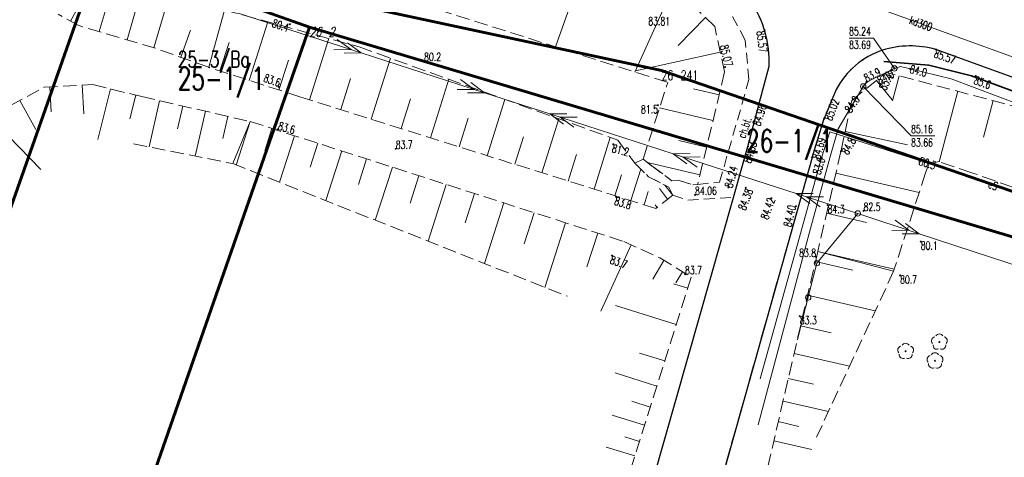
# Model space of a CAD drawing. Header units: metres. Extents: x 7505752 to 7507120, y 5839999 to 5840598.
# Tile 20 of 35: x 7506461 to 7506553, y 5840204 to 5840245. Entities that reach past the tile are written whole.
import ezdxf
from ezdxf.enums import TextEntityAlignment as Align

# ---------------------------------------------------------------- set-up
doc = ezdxf.new("R2010")
doc.units = ezdxf.units.M
doc.header["$MEASUREMENT"] = 0
for name, pattern in [('2_1', [0]), ('2_14', [1, -1]), ('2_OTKC', [1.5, 1, -0.5]), ('2_OTKJ', [2, 1.5, -0.5]), ('2_OTKK', [0]), ('2_OTRK', [1.75, 1.25, -0.5]), ('2_OTRKG', [1.75, 1.25, -0.5]), ('4_14', [1, -1]), ('4_SUEP_A', [0]), ('4_SUKP', [0]), ('4_SUTP_A', [0]), ('GDE', [0]), ('GUK', [2, 1.5, -0.5]), ('GUZ', [1, 0.5, -0.5])]:
    doc.linetypes.add(name, pattern=pattern)
doc.layers.get('0').update_dxf_attribs({"color": 250, "linetype": 'CONTINUOUS', "lineweight": 100})
for name, color, linetype, lineweight in [('Dzialki', 7, 'GDE', 18), ('Numery_dzialek', 7, 'CONTINUOUS', 20), ('Numery_punktow', 7, 'CONTINUOUS', 9), ('OTK_E_T_1', 7, 'CONTINUOUS', 0), ('OTK_L_0', 7, '2_OTKJ', 18), ('OTK_L_1', 7, '2_OTKK', 25), ('OTK_L_2', 7, '2_OTKC', 18), ('OTO_L_0', 7, 'CONTINUOUS', 35), ('OTR_L_1', 7, '2_OTRK', 18), ('OTR_T_0', 7, 'CONTINUOUS', 18), ('OTR_T_1', 7, 'CONTINUOUS', 18), ('Punkty', 7, 'CONTINUOUS', 18), ('SUEP_E_T_0', 1, 'CONTINUOUS', 0), ('SUEP_L_0', 1, '4_SUEP_A', 18), ('SUER_T_0', 1, 'CONTINUOUS', 18), ('SUP_T_0', 7, 'CONTINUOUS', 18), ('SUP_T_2', 7, 'CONTINUOUS', 18)]:
    doc.layers.add(name, color=color, linetype=linetype, lineweight=lineweight)
for name, color, linetype, lineweight, true_color in [('Kontury', 7, 'GUK', 18, 0x008000), ('Numery_uzytkow', 7, 'CONTINUOUS', 15, 0x008000), ('OTZ_T_0', 7, 'CONTINUOUS', 18, 0x008000), ('SUKP_E_T_0', 7, 'CONTINUOUS', 0, 0x803300), ('SUKP_L_0', 7, '4_SUKP', 18, 0x803300), ('SUKR_T_0', 7, 'CONTINUOUS', 18, 0x803300), ('SUTP_L_0', 7, '4_SUTP_A', 18, 0xff9100), ('SUTR_T_0', 7, 'CONTINUOUS', 18, 0xff9100), ('Uzytki', 7, 'GUZ', 18, 0x008000)]:
    doc.layers.add(name, color=color, linetype=linetype, lineweight=lineweight, true_color=true_color)
doc.styles.get("Standard").update_dxf_attribs({"font": 'Simplex.SHX', "width": 0.75})

# ---------------------------------------------------------------- blocks, each defined once
blk = doc.blocks.new('GRO')
at = {"linetype": 'Continuous'}
blk.add_circle((0, 0), 0.045, dxfattribs=at)
blk = doc.blocks.new('2_OTRN')
at = {"linetype": 'Continuous'}
blk.add_circle((0, 0), 0.045, dxfattribs=at)
blk = doc.blocks.new('2_OTRS')
at = {"linetype": 'Continuous'}
blk.add_circle((0, 0), 0.045, dxfattribs=at)
blk = doc.blocks.new('2_OTZL')
at = {"linetype": 'Continuous'}
blk.add_circle((0, 0), 0.045, dxfattribs=at)
for centre, start, end in [((-0.357, 0.116), 102.14447, 221.86002), ((0, 0.375), 30.14012, 149.85988), ((0.357, 0.116), 318.13998, 77.85553), ((-0.22, -0.303), 174.14818, 293.85423), ((0.22, -0.303), 246.14577, 5.85182)]:
    blk.add_arc(centre, 0.375, start, end, dxfattribs=at)
blk = doc.blocks.new('4_SUPS')
at = {"linetype": 'Continuous'}
blk.add_circle((0, 0), 0.0625, dxfattribs=at)
blk = doc.blocks.new('4_SUPP')
at = {"linetype": 'Continuous'}
blk.add_circle((0, 0), 0.25, dxfattribs=at)
blk = doc.blocks.new('4_SUPK')
at = {"linetype": 'Continuous'}
blk.add_circle((0, 0), 0.25, dxfattribs=at)

msp = doc.modelspace()

# ---------------------------------------------------------------- linework, layer by layer
at = {"layer": 'Dzialki', "color": 3, "lineweight": 60}
for p, q in [((7506468.98, 5840251.22), (7506390.71, 5840029.12)), ((7506468.98, 5840251.22), (7506488.36, 5840244.35)), ((7506521, 5840240.33), (7506489.41, 5840247.13)), ((7506488.36, 5840244.35), (7506443.21, 5840114.88)), ((7506488.36, 5840244.35), (7506596.08, 5840212.19)), ((7506583.33, 5840218.86), (7506521, 5840240.33))]:
    msp.add_line(p, q, dxfattribs=at)
at = {"layer": 'Kontury'}
msp.add_line((7506390.71, 5840029.13), (7506468.98, 5840251.22), dxfattribs=at)
at = {"layer": 'OTK_L_0', "linetype": '2_OTKJ'}
for p, q in [((7506560.734, 5840237.063), (7506546.426, 5840242.284)), ((7506530.039, 5840237.269), (7506530.965, 5840240.716)), ((7506537.201, 5840238.549), (7506536.07, 5840235.871)), ((7506529.153, 5840233.823), (7506530.039, 5840237.269)), ((7506534.955, 5840232.243), (7506536.07, 5840235.871)), ((7506527.657, 5840228.558), (7506529.153, 5840233.823)), ((7506534.955, 5840232.243), (7506523.54, 5840191.71)), ((7506513.945, 5840180.327), (7506527.657, 5840228.558))]:
    msp.add_line(p, q, dxfattribs=at)
for centre, radius, start, end in [((7506521.092, 5840241.188), 9.885, 357.26561, 34.348), ((7506544.08, 5840233.713), 8.887, 74.6891, 107.0358), ((7506543.857, 5840235.103), 7.495, 108.51921, 152.62256)]:
    msp.add_arc(centre, radius, start, end, dxfattribs=at)
at = {"layer": 'OTK_L_1', "linetype": '2_OTKK'}
for p, q in [((7506560.734, 5840237.063), (7506546.426, 5840242.284)), ((7506530.039, 5840237.269), (7506530.965, 5840240.716)), ((7506537.201, 5840238.549), (7506536.07, 5840235.871)), ((7506529.153, 5840233.823), (7506530.039, 5840237.269)), ((7506534.955, 5840232.243), (7506536.07, 5840235.871)), ((7506527.657, 5840228.558), (7506529.153, 5840233.823)), ((7506534.955, 5840232.243), (7506523.54, 5840191.71)), ((7506513.945, 5840180.327), (7506527.657, 5840228.558))]:
    msp.add_line(p, q, dxfattribs=at)
for centre, radius, start, end in [((7506521.092, 5840241.188), 9.885, 357.26561, 34.348), ((7506544.08, 5840233.713), 8.887, 74.6891, 107.0358), ((7506543.857, 5840235.103), 7.495, 108.51921, 152.62256)]:
    msp.add_arc(centre, radius, start, end, dxfattribs=at)
at = {"layer": 'OTK_L_2', "linetype": '2_OTKC'}
for p, q in [((7506528.768, 5840243.141), (7506526.817, 5840246.751)), ((7506529.104, 5840239.483), (7506528.768, 5840243.141)), ((7506530.039, 5840237.269), (7506530.965, 5840240.716)), ((7506526.38, 5840229.963), (7506529.104, 5840239.483)), ((7506529.153, 5840233.823), (7506530.039, 5840237.269)), ((7506527.657, 5840228.558), (7506529.153, 5840233.823)), ((7506519.294, 5840232.114), (7506518.527, 5840231.728)), ((7506518.527, 5840231.728), (7506519.796, 5840230.477)), ((7506519.294, 5840232.114), (7506520.109, 5840231.479)), ((7506520.109, 5840231.479), (7506521.958, 5840230.102)), ((7506519.796, 5840230.477), (7506521.672, 5840229.51)), ((7506521.958, 5840230.102), (7506522.538, 5840230.156)), ((7506522.538, 5840230.156), (7506523.911, 5840229.726)), ((7506523.911, 5840229.726), (7506524.351, 5840229.768)), ((7506524.351, 5840229.768), (7506526.38, 5840229.963)), ((7506521.672, 5840229.51), (7506522.038, 5840228.762)), ((7506522.038, 5840228.762), (7506523.431, 5840228.302)), ((7506523.431, 5840228.302), (7506527.657, 5840228.558))]:
    msp.add_line(p, q, dxfattribs=at)
msp.add_arc((7506521.092, 5840241.188), 9.885, 357.26561, 34.348, dxfattribs=at)
at = {"layer": 'OTO_L_0'}
for p, q in [((7506545.776, 5840240.81), (7506541.603, 5840241.161)), ((7506549.734, 5840239.817), (7506545.776, 5840240.81)), ((7506553.838, 5840238.302), (7506549.734, 5840239.817))]:
    msp.add_line(p, q, dxfattribs=at)
at = {"layer": 'OTR_L_1', "linetype": '2_1'}
for p, q in [((7506513.976, 5840250.515), (7506511.184, 5840242.516)), ((7506468.865, 5840243.932), (7506470.473, 5840249.367)), ((7506466.219, 5840244.908), (7506467.69, 5840247.583)), ((7506473.929, 5840242.435), (7506475.396, 5840247.396)), ((7506521.835, 5840247.535), (7506518.537, 5840240.184)), ((7506471.448, 5840243.168), (7506472.212, 5840245.751)), ((7506525.069, 5840245.236), (7506522.543, 5840242.632)), ((7506482.766, 5840239.411), (7506484.518, 5840244.827)), ((7506476.435, 5840241.548), (7506477.33, 5840244.051)), ((7506480.058, 5840240.287), (7506480.914, 5840242.934)), ((7506488.368, 5840237.606), (7506490.153, 5840243.28)), ((7506526.447, 5840242.027), (7506518.573, 5840240.309)), ((7506485.536, 5840238.514), (7506486.433, 5840241.285)), ((7506494.083, 5840235.809), (7506495.862, 5840241.465)), ((7506543.024, 5840239.841), (7506542.411, 5840237.525)), ((7506467.305, 5840238.968), (7506467.446, 5840236.31)), ((7506491.255, 5840236.698), (7506492.162, 5840239.584)), ((7506499.57, 5840234.083), (7506501.279, 5840239.515)), ((7506540.932, 5840239.41), (7506542.395, 5840237.597)), ((7506464.291, 5840238.808), (7506464.414, 5840236.501)), ((7506469.916, 5840238.617), (7506468.751, 5840233.917)), ((7506472.266, 5840238.035), (7506471.72, 5840235.834)), ((7506526.34, 5840238.065), (7506523.955, 5840238.637)), ((7506548.482, 5840238.395), (7506546.753, 5840231.87)), ((7506461.514, 5840237.555), (7506462.988, 5840234.84)), ((7506474.474, 5840237.519), (7506473.495, 5840233.24)), ((7506476.614, 5840237.03), (7506476.131, 5840234.919)), ((7506496.854, 5840234.937), (7506497.726, 5840237.709)), ((7506504.84, 5840232.427), (7506506.474, 5840237.644)), ((7506551.745, 5840237.53), (7506550.851, 5840234.156)), ((7506478.724, 5840236.547), (7506477.771, 5840232.383)), ((7506525.768, 5840235.68), (7506520.819, 5840236.867)), ((7506459.129, 5840235.603), (7506463.474, 5840231.159)), ((7506480.806, 5840236.07), (7506480.336, 5840234.017)), ((7506482.866, 5840235.599), (7506481.568, 5840231.559)), ((7506482.859, 5840235.601), (7506482.85, 5840235.561)), ((7506502.232, 5840233.246), (7506503.069, 5840235.907)), ((7506509.897, 5840230.843), (7506511.465, 5840235.847)), ((7506484.886, 5840234.95), (7506484.215, 5840232.862)), ((7506486.974, 5840234.279), (7506485.587, 5840229.964)), ((7506538.023, 5840234.663), (7506543.802, 5840233.435)), ((7506489.131, 5840233.586), (7506488.415, 5840231.356)), ((7506507.395, 5840231.626), (7506508.195, 5840234.181)), ((7506514.748, 5840229.323), (7506516.252, 5840234.123)), ((7506525.175, 5840233.206), (7506522.607, 5840233.822)), ((7506491.361, 5840232.869), (7506489.88, 5840228.262)), ((7506512.347, 5840230.075), (7506513.115, 5840232.525)), ((7506493.664, 5840232.129), (7506492.899, 5840229.748)), ((7506524.56, 5840230.638), (7506519.689, 5840231.806)), ((7506496.045, 5840231.364), (7506494.464, 5840226.444)), ((7506516.684, 5840228.716), (7506517.291, 5840230.652)), ((7506518.151, 5840228.256), (7506519.071, 5840231.191)), ((7506537.161, 5840230.791), (7506544.89, 5840229)), ((7506498.505, 5840230.573), (7506497.688, 5840228.031)), ((7506501.047, 5840229.756), (7506499.359, 5840224.502)), ((7506503.674, 5840228.912), (7506502.802, 5840226.197)), ((7506519.383, 5840227.87), (7506519.769, 5840229.102)), ((7506521.569, 5840228.395), (7506520.802, 5840229.374)), ((7506522.038, 5840228.762), (7506521.303, 5840229.7)), ((7506506.389, 5840228.04), (7506504.586, 5840222.429)), ((7506509.194, 5840227.138), (7506508.263, 5840224.239)), ((7506520.589, 5840227.628), (7506520.406, 5840227.862)), ((7506536.302, 5840227.087), (7506540.007, 5840226.229)), ((7506512.093, 5840226.207), (7506510.168, 5840220.215)), ((7506515.089, 5840225.244), (7506514.088, 5840222.13)), ((7506518.172, 5840224.163), (7506515.364, 5840217.999)), ((7506535.48, 5840223.537), (7506542.58, 5840221.892)), ((7506521.229, 5840222.711), (7506520.179, 5840220.99)), ((7506535.27, 5840222.63), (7506538.736, 5840221.826)), ((7506522.95, 5840221.662), (7506522.326, 5840220.639)), ((7506523.427, 5840220.145), (7506522.113, 5840220.559)), ((7506534.543, 5840219.493), (7506540.815, 5840218.04)), ((7506522.362, 5840216.768), (7506516.736, 5840218.541)), ((7506533.885, 5840216.656), (7506536.723, 5840215.998)), ((7506521.298, 5840213.391), (7506518.968, 5840214.126)), ((7506533.291, 5840214.089), (7506538.425, 5840212.899)), ((7506520.564, 5840211.061), (7506516.688, 5840212.283)), ((7506532.752, 5840211.766), (7506535.075, 5840211.228)), ((7506519.953, 5840209.123), (7506518.254, 5840209.659)), ((7506532.265, 5840209.665), (7506536.468, 5840208.691)), ((7506519.417, 5840207.424), (7506516.438, 5840208.363)), ((7506531.825, 5840207.764), (7506533.726, 5840207.323)), ((7506518.948, 5840205.934), (7506517.595, 5840206.361)), ((7506531.416, 5840205.998), (7506534.948, 5840205.179)), ((7506518.522, 5840204.582), (7506515.883, 5840205.413))]:
    msp.add_line(p, q, dxfattribs=at)
at = {"layer": 'OTR_L_1', "linetype": '2_OTRK'}
for p, q in [((7506491.987, 5840248.604), (7506521.575, 5840239.22)), ((7506480.479, 5840245.935), (7506492.959, 5840242.51)), ((7506492.959, 5840242.51), (7506516.962, 5840233.868)), ((7506519.294, 5840232.114), (7506521.575, 5840239.22)), ((7506472.05, 5840233.53), (7506481.243, 5840231.687)), ((7506516.962, 5840233.868), (7506518.527, 5840231.728)), ((7506481.243, 5840231.687), (7506512.242, 5840219.393)), ((7506518.527, 5840231.728), (7506519.796, 5840230.477)), ((7506519.294, 5840232.114), (7506520.109, 5840231.479)), ((7506545.79, 5840231.648), (7506545.486, 5840230.836)), ((7506546.709, 5840231.885), (7506545.79, 5840231.648)), ((7506549.777, 5840230.846), (7506546.709, 5840231.885)), ((7506520.109, 5840231.479), (7506521.958, 5840230.102)), ((7506545.486, 5840230.836), (7506542.519, 5840221.704)), ((7506560.154, 5840227.138), (7506549.777, 5840230.846)), ((7506519.796, 5840230.477), (7506521.672, 5840229.51)), ((7506521.958, 5840230.102), (7506522.538, 5840230.156)), ((7506522.538, 5840230.156), (7506523.911, 5840229.726)), ((7506523.911, 5840229.726), (7506524.351, 5840229.768)), ((7506521.672, 5840229.51), (7506522.038, 5840228.762)), ((7506542.519, 5840221.704), (7506535.37, 5840206.33))]:
    msp.add_line(p, q, dxfattribs=at)
at = {"layer": 'OTR_L_1', "linetype": '2_OTRKG'}
for p, q in [((7506525.929, 5840244.402), (7506523.442, 5840246.814)), ((7506466.98, 5840244.49), (7506465.07, 5840245.54)), ((7506474.08, 5840242.39), (7506466.98, 5840244.49)), ((7506526.849, 5840240.187), (7506525.929, 5840244.402)), ((7506479.021, 5840240.622), (7506474.08, 5840242.39)), ((7506487.461, 5840237.891), (7506479.021, 5840240.622)), ((7506526.849, 5840240.187), (7506524.351, 5840229.768)), ((7506538.638, 5840237.559), (7506541.851, 5840240.152)), ((7506561.269, 5840235.007), (7506541.851, 5840240.152)), ((7506463.77, 5840238.78), (7506468.29, 5840239.02)), ((7506468.29, 5840239.02), (7506472.81, 5840237.9)), ((7506460.64, 5840237.08), (7506463.77, 5840238.78)), ((7506472.81, 5840237.9), (7506482.866, 5840235.599)), ((7506503.698, 5840232.785), (7506487.461, 5840237.891)), ((7506538.638, 5840237.559), (7506537.631, 5840232.822)), ((7506482.866, 5840235.599), (7506517.497, 5840224.47)), ((7506520.466, 5840227.531), (7506503.698, 5840232.785)), ((7506537.631, 5840232.822), (7506535.48, 5840223.537)), ((7506522.038, 5840228.762), (7506520.466, 5840227.531)), ((7506517.497, 5840224.47), (7506520.848, 5840222.943)), ((7506535.48, 5840223.537), (7506530.26, 5840201.01)), ((7506520.848, 5840222.943), (7506523.751, 5840221.173)), ((7506523.751, 5840221.173), (7506512.89, 5840186.713))]:
    msp.add_line(p, q, dxfattribs=at)
at = {"layer": 'OTR_L_1', "linetype": '2_14'}
for p, q in [((7506479.021, 5840240.622), (7506480.479, 5840245.935)), ((7506481.243, 5840231.687), (7506482.866, 5840235.599)), ((7506535.48, 5840223.537), (7506542.519, 5840221.704))]:
    msp.add_line(p, q, dxfattribs=at)
at = {"layer": 'OTR_L_1', "linetype": '2_1'}
msp.add_point((7506479.021, 5840240.622), dxfattribs=at)
at = {"layer": 'SUEP_L_0', "linetype": '4_SUEP_A'}
for p, q in [((7506481.749, 5840245.644), (7506493.167, 5840241.952)), ((7506490.942, 5840243.197), (7506492.216, 5840242.26)), ((7506491.894, 5840242.89), (7506493.167, 5840241.952)), ((7506492.216, 5840242.26), (7506490.634, 5840242.246)), ((7506493.167, 5840241.952), (7506491.586, 5840241.938)), ((7506493.167, 5840241.952), (7506504.585, 5840238.261)), ((7506502.36, 5840239.506), (7506503.634, 5840238.568)), ((7506503.312, 5840239.198), (7506504.585, 5840238.261)), ((7506503.634, 5840238.568), (7506502.053, 5840238.554)), ((7506504.585, 5840238.261), (7506503.004, 5840238.247)), ((7506504.585, 5840238.261), (7506510.647, 5840236.301)), ((7506512.228, 5840236.315), (7506510.647, 5840236.301)), ((7506510.647, 5840236.301), (7506522.065, 5840232.609)), ((7506510.647, 5840236.301), (7506511.92, 5840235.364)), ((7506513.179, 5840236.008), (7506511.598, 5840235.993)), ((7506511.598, 5840235.993), (7506512.871, 5840235.056)), ((7506536.598, 5840234.645), (7506535.835, 5840232.219)), ((7506544.908, 5840231.972), (7506536.598, 5840234.645)), ((7506523.646, 5840232.624), (7506522.065, 5840232.609)), ((7506522.065, 5840232.609), (7506533.483, 5840228.918)), ((7506522.065, 5840232.609), (7506523.338, 5840231.672)), ((7506524.597, 5840232.316), (7506523.016, 5840232.302)), ((7506523.016, 5840232.302), (7506524.289, 5840231.364)), ((7506535.835, 5840232.219), (7506530.158, 5840211.737)), ((7506560.958, 5840226.593), (7506544.908, 5840231.972)), ((7506535.064, 5840228.932), (7506533.483, 5840228.918)), ((7506533.483, 5840228.918), (7506539.192, 5840227.072)), ((7506533.483, 5840228.918), (7506534.756, 5840227.98)), ((7506536.015, 5840228.624), (7506534.434, 5840228.61)), ((7506534.434, 5840228.61), (7506535.708, 5840227.673)), ((7506539.192, 5840227.072), (7506535.4, 5840222.46)), ((7506544.889, 5840225.191), (7506539.192, 5840227.072)), ((7506543.94, 5840225.505), (7506542.672, 5840226.45)), ((7506544.889, 5840225.191), (7506543.622, 5840226.136)), ((7506542.359, 5840225.5), (7506543.94, 5840225.505)), ((7506543.308, 5840225.187), (7506544.889, 5840225.191)), ((7506556.285, 5840221.43), (7506544.889, 5840225.191)), ((7506535.4, 5840222.46), (7506534.114, 5840217.394))]:
    msp.add_line(p, q, dxfattribs=at)
at = {"layer": 'SUEP_L_0', "linetype": '4_14'}
msp.add_line((7506534.114, 5840217.394), (7506533.59, 5840215.36), dxfattribs=at)
at = {"layer": 'SUKP_L_0', "linetype": '4_SUKP'}
msp.add_line((7506528.528, 5840250.672), (7506561.571, 5840238.678), dxfattribs=at)
at = {"layer": 'SUP_T_2', "linetype": 'Continuous', "lineweight": 0}
for p, q in [((7506534.475, 5840218.796), (7506534.35, 5840218.312)), ((7506534.254, 5840217.937), (7506534.157, 5840217.562)), ((7506534.061, 5840217.187), (7506533.964, 5840216.813)), ((7506533.84, 5840216.328), (7506533.715, 5840215.844))]:
    msp.add_line(p, q, dxfattribs=at)
at = {"layer": 'SUTP_L_0', "linetype": '4_SUTP_A'}
for p, q in [((7506542.588, 5840240.517), (7506543.147, 5840240.701)), ((7506543.147, 5840240.701), (7506544.052, 5840240.476)), ((7506540.007, 5840239.229), (7506542.316, 5840240.381)), ((7506542.316, 5840240.381), (7506542.588, 5840240.517)), ((7506544.052, 5840240.476), (7506547.836, 5840239.544)), ((7506539.699, 5840238.847), (7506539.364, 5840238.255)), ((7506539.699, 5840238.847), (7506540.007, 5840239.229)), ((7506547.836, 5840239.544), (7506554.243, 5840237.138)), ((7506539.364, 5840238.255), (7506539.115, 5840237.848)), ((7506539.115, 5840237.848), (7506537.367, 5840234.92)), ((7506537.367, 5840234.92), (7506536.595, 5840232.224)), ((7506536.595, 5840232.224), (7506534.723, 5840225.33)), ((7506534.723, 5840225.33), (7506532.803, 5840218.146)), ((7506532.803, 5840218.146), (7506529.957, 5840207.465))]:
    msp.add_line(p, q, dxfattribs=at)
at = {"layer": 'SUTR_T_0', "linetype": 'Continuous', "lineweight": 0}
for p, q in [((7506538.383, 5840243.331), (7506540.663, 5840243.331)), ((7506542.588, 5840240.517), (7506540.663, 5840243.331)), ((7506539.699, 5840238.847), (7506544.135, 5840234.267)), ((7506544.135, 5840234.267), (7506546.333, 5840234.267))]:
    msp.add_line(p, q, dxfattribs=at)
at = {"layer": 'Uzytki'}
for p, q in [((7506468.98, 5840251.22), (7506390.71, 5840029.12)), ((7506488.36, 5840244.35), (7506468.98, 5840251.22)), ((7506443.21, 5840114.88), (7506488.36, 5840244.35)), ((7506596.08, 5840212.19), (7506488.36, 5840244.35))]:
    msp.add_line(p, q, dxfattribs=at)

# ---------------------------------------------------------------- block references
at = {"layer": 'OTR_T_0'}
for p in [(7506530.552, 5840244.054), (7506546.426, 5840242.284), (7506526.885, 5840240.638), (7506530.039, 5840237.269), (7506536.07, 5840235.871), (7506529.153, 5840233.823), (7506534.955, 5840232.243), (7506524.108, 5840228.787), (7506527.203, 5840229.479), (7506528.804, 5840229.45), (7506531.191, 5840228.476), (7506533.466, 5840227.742)]:
    msp.add_blockref('2_OTRS', p, dxfattribs=at)
at = {"layer": 'OTR_T_1'}
for p in [(7506486.55, 5840244.61), (7506498.989, 5840241.213), (7506541.851, 5840240.152), (7506550.134, 5840239.82), (7506485.52, 5840238.8), (7506520.669, 5840237.104), (7506485.385, 5840234.859), (7506516.53, 5840233.49), (7506496.365, 5840233.063), (7506537.631, 5840232.822), (7506516.78, 5840228.62), (7506536.4, 5840227.84), (7506539.73, 5840227.3), (7506545.03, 5840224.46), (7506516.41, 5840223.169), (7506535.33, 5840223.04), (7506523.179, 5840221.429), (7506543.11, 5840221.32), (7506533.82, 5840217.54)]:
    msp.add_blockref('2_OTRN', p, dxfattribs=at)
at = {"layer": 'OTZ_T_0'}
for p in [(7506546.76, 5840215.15), (7506543.63, 5840214.29), (7506546.35, 5840213.41)]:
    msp.add_blockref('2_OTZL', p, dxfattribs=at)
at = {"layer": 'Punkty'}
for p in [(7506488.36, 5840244.35), (7506521, 5840240.33)]:
    msp.add_blockref('GRO', p, dxfattribs=at)
at = {"layer": 'SUER_T_0'}
for p in [(7506535.835, 5840232.219), (7506544.908, 5840231.972)]:
    msp.add_blockref('4_SUPS', p, dxfattribs=at)
at = {"layer": 'SUP_T_0'}
for p in [(7506542.588, 5840240.517), (7506539.699, 5840238.847)]:
    msp.add_blockref('4_SUPK', p, dxfattribs=at)
at = {"layer": 'SUP_T_2'}
for p in [(7506539.192, 5840227.072), (7506535.4, 5840222.46), (7506534.6, 5840219.28), (7506534.6, 5840219.28)]:
    msp.add_blockref('4_SUPP', p, dxfattribs=at)
at = {"layer": 'SUTR_T_0'}
for p in [(7506542.316, 5840240.381), (7506542.588, 5840240.517), (7506544.052, 5840240.476), (7506539.699, 5840238.847), (7506540.007, 5840239.229), (7506539.115, 5840237.848)]:
    msp.add_blockref('4_SUPS', p, dxfattribs=at)

# ---------------------------------------------------------------- texts
at = {"layer": 'Numery_dzialek', "width": 0.7}
msp.add_text('25-1/1', height=2.1, dxfattribs=at).set_placement((7506476.158, 5840240.622), align=Align.TOP_LEFT)
msp.add_text('26-1/1', height=2.1, dxfattribs=at).set_placement((7506532.87, 5840233.64), align=Align.MIDDLE)
at = {"layer": 'Numery_punktow', "oblique": 15, "width": 0.7}
msp.add_text('26-2', height=0.9, dxfattribs=at).set_placement((7506488.36, 5840244.35), align=Align.TOP_LEFT)
at = {"layer": 'Numery_punktow', "width": 0.7}
msp.add_text('26-241', height=0.9, dxfattribs=at).set_placement((7506521, 5840240.33), align=Align.TOP_LEFT)
at = {"layer": 'Numery_uzytkow', "width": 0.7}
msp.add_text('25-3/Ba', height=1.5, dxfattribs=at).set_placement((7506476.158, 5840240.622))
at = {"layer": 'OTK_E_T_1', "lineweight": 9, "width": 0.7}
msp.add_text('ch.bt.', height=0.75, rotation=70.86634, dxfattribs=at).set_placement((7506528.7, 5840235.044), align=Align.MIDDLE)
at = {"layer": 'OTR_T_0', "lineweight": 9, "width": 0.7}
for s, rotation, p in [('85.57', 277.32994, (7506530.552, 5840244.054)), ('85.57', 341.21914, (7506546.426, 5840242.284)), ('85.02', 68.95031, (7506536.07, 5840235.871)), ('84.69', 73.77021, (7506534.955, 5840232.243))]:
    msp.add_text(s, height=0.75, rotation=rotation, dxfattribs=at).set_placement(p, align=Align.TOP_LEFT)
for s, rotation, p in [('85.07', 283.71974, (7506526.885, 5840240.638)), ('84.40', 77.75008, (7506533.466, 5840227.742))]:
    msp.add_text(s, height=0.75, rotation=rotation, dxfattribs=at).set_placement(p, align=Align.RIGHT)
for s, rotation, p in [('84.96', 72.32025, (7506530.039, 5840237.269)), ('84.63', 73.22016, (7506529.153, 5840233.823)), ('84.38', 69.15008, (7506528.804, 5840229.45))]:
    msp.add_text(s, height=0.75, rotation=rotation, dxfattribs=at).set_placement(p, align=Align.TOP_RIGHT)
msp.add_text('84.24', height=0.75, rotation=75.07003, dxfattribs=at).set_placement((7506527.203, 5840229.479), align=Align.MIDDLE_LEFT)
msp.add_text('84.06', height=0.75, rotation=0.39999, dxfattribs=at).set_placement((7506524.108, 5840228.787))
msp.add_text('84.42', height=0.75, rotation=70.65007, dxfattribs=at).set_placement((7506531.191, 5840228.476), align=Align.MIDDLE_RIGHT)
at = {"layer": 'OTR_T_1', "lineweight": 9, "width": 0.7}
for s, rotation, p in [('80.4', 341.44304, (7506486.55, 5840244.61)), ('85.4', 62.34044, (7506541.851, 5840240.152)), ('81.5', 0.4004, (7506520.669, 5840237.104))]:
    msp.add_text(s, height=0.75, rotation=rotation, dxfattribs=at).set_placement(p, align=Align.TOP_RIGHT)
for s, rotation, p in [('80.2', 0.40161, (7506498.989, 5840241.213)), ('83.6', 343.67315, (7506485.385, 5840234.859)), ('83.7', 0.4013, (7506496.365, 5840233.063)), ('83.7', 0.39986, (7506523.179, 5840221.429))]:
    msp.add_text(s, height=0.75, rotation=rotation, dxfattribs=at).set_placement(p)
msp.add_text('83.6', height=0.75, rotation=340.33379, dxfattribs=at).set_placement((7506485.52, 5840238.8), align=Align.RIGHT)
for s, rotation, p in [('85.6', 340.40898, (7506550.134, 5840239.82)), ('81.2', 345.51638, (7506516.53, 5840233.49)), ('84.8', 59.95025, (7506537.631, 5840232.822)), ('83.8', 342.67416, (7506516.78, 5840228.62)), ('83.7', 340.55, (7506516.41, 5840223.169))]:
    msp.add_text(s, height=0.75, rotation=rotation, dxfattribs=at).set_placement(p, align=Align.TOP_LEFT)
msp.add_text('82.5', height=0.75, dxfattribs=at).set_placement((7506539.73, 5840227.3))
for s, p in [('84.3', (7506536.4, 5840227.84)), ('80.1', (7506545.03, 5840224.46)), ('80.7', (7506543.11, 5840221.32)), ('83.3', (7506533.82, 5840217.54))]:
    msp.add_text(s, height=0.75, dxfattribs=at).set_placement(p, align=Align.TOP_LEFT)
msp.add_text('83.8', height=0.75, dxfattribs=at).set_placement((7506535.33, 5840223.04), align=Align.RIGHT)
at = {"layer": 'SUEP_E_T_0', "lineweight": 9, "width": 0.7}
msp.add_text('eS', height=0.75, rotation=341.4713, dxfattribs=at).set_placement((7506551.743, 5840229.681), align=Align.MIDDLE)
at = {"layer": 'SUER_T_0', "lineweight": 9, "width": 0.7}
msp.add_text('83.6', height=0.75, rotation=72.5354, dxfattribs=at).set_placement((7506535.835, 5840232.219), align=Align.MIDDLE_RIGHT)
msp.add_text('80.5', height=0.75, rotation=341.47166, dxfattribs=at).set_placement((7506544.908, 5840231.972), align=Align.MIDDLE_LEFT)
at = {"layer": 'SUKP_E_T_0', "lineweight": 9, "width": 0.7}
msp.add_text('kd300', height=0.75, rotation=340.04983, dxfattribs=at).set_placement((7506545.049, 5840244.675), align=Align.MIDDLE)
at = {"layer": 'SUKR_T_0', "lineweight": 9, "width": 0.7}
msp.add_text('83.81', height=0.75, dxfattribs=at).set_placement((7506519.775, 5840245.263), align=Align.TOP_LEFT)
at = {"layer": 'SUTR_T_0', "lineweight": 9, "width": 0.7}
for s, p in [('85.24', (7506538.383, 5840244.331)), ('83.69', (7506538.383, 5840243.081)), ('85.16', (7506544.135, 5840235.267)), ('83.66', (7506544.135, 5840234.017))]:
    msp.add_text(s, height=0.75, dxfattribs=at).set_placement(p, align=Align.TOP_LEFT)
msp.add_text('84.0', height=0.75, rotation=346.06927, dxfattribs=at).set_placement((7506544.052, 5840240.476), align=Align.MIDDLE_LEFT)
msp.add_text('83.9', height=0.75, rotation=26.5209, dxfattribs=at).set_placement((7506540.007, 5840239.229))
msp.add_text('84.0', height=0.75, rotation=26.5209, dxfattribs=at).set_placement((7506542.316, 5840240.381), align=Align.TOP_RIGHT)
msp.add_text('84.0', height=0.75, rotation=56.2104, dxfattribs=at).set_placement((7506539.115, 5840237.848), align=Align.MIDDLE_RIGHT)

doc.saveas('drawing.dxf')
